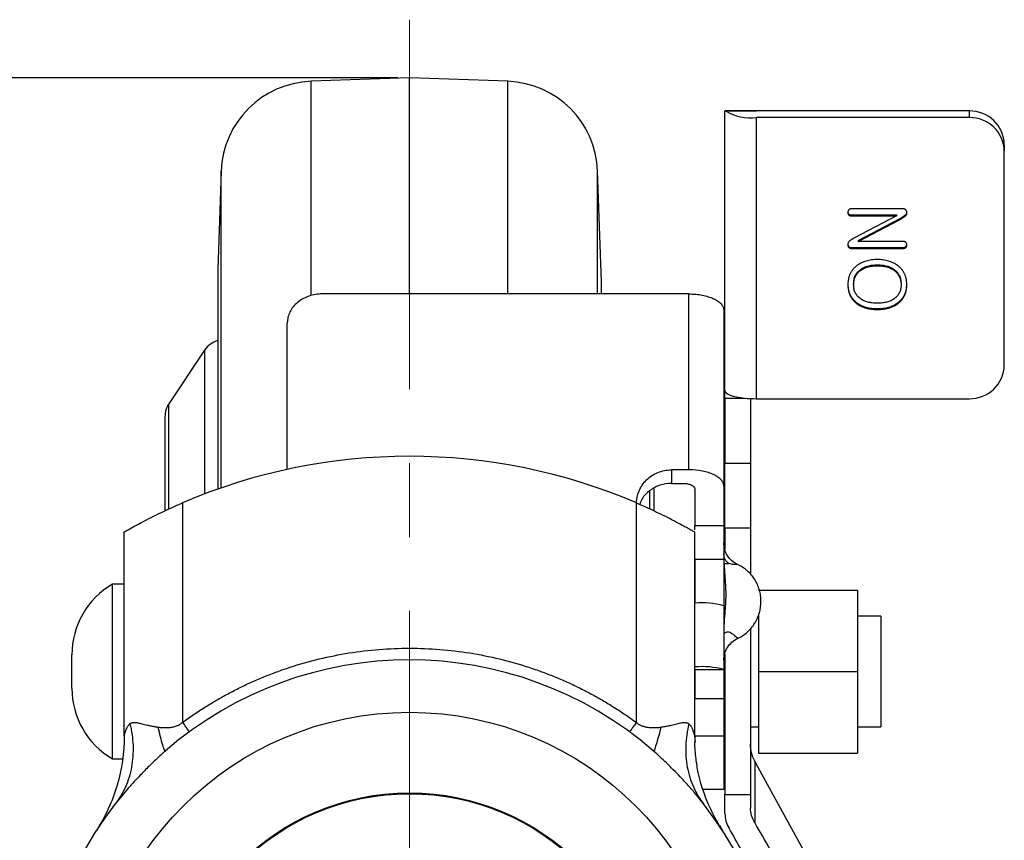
# Model space of a CAD drawing. Header units: millimetres. Extents: x 5086 to 5611, y -788 to -419.
# Tile 3 of 7: x 5142 to 5226, y -625 to -555. Entities that reach past the tile are written whole.
import ezdxf

# ---------------------------------------------------------------- set-up
doc = ezdxf.new("R2010")
doc.units = ezdxf.units.MM
doc.header["$LTSCALE"] = 0.5
doc.header["$PDMODE"] = 3
doc.linetypes.add('CENTERX2', pattern=[101.6, 63.5, -12.7, 12.7, -12.7])
for name, color, linetype, lineweight in [('외형선', 3, 'Continuous', 30), ('중심선', 1, 'CENTERX2', 15), ('치수선', 1, 'Continuous', 15)]:
    doc.layers.add(name, color=color, linetype=linetype, lineweight=lineweight)
doc.styles.get("Standard").update_dxf_attribs({"font": 'isocp.shx', "bigfont": 'whgtxt.shx'})
doc.dimstyles.new('김형준', dxfattribs={"dimtxt": 6, "dimasz": 3, "dimexe": 2, "dimexo": 1, "dimgap": 1, "dimtad": 1, "dimdsep": 46, "dimtxsty": 'Standard', "dimcen": 0, "dimclrd": 1, "dimclre": 1, "dimclrt": 2, "dimadec": 0, "dimazin": 0, "dimtfac": 1, "dimtmove": 0, "dimatfit": 3, "dimfxl": 0, "dimarcsym": 0})

# ---------------------------------------------------------------- blocks, each defined once
blk = doc.blocks.new('*D142')
at = {"layer": 'Defpoints', "color": 0}
for p in [(5132.561, -559.664), (5175.275, -559.664), (5175.275, -673.664)]:
    blk.add_point(p, dxfattribs=at)
at = {"layer": '치수선', "color": 1, "lineweight": -2}
for p, q in [((5174.275, -559.664), (5130.561, -559.664)), ((5132.561, -670.664), (5132.561, -562.664)), ((5174.275, -673.664), (5130.561, -673.664))]:
    blk.add_line(p, q, dxfattribs=at)
at = {"layer": '치수선', "color": 1}
for points in [[(5132.061, -562.664), (5133.061, -562.664), (5132.561, -559.664)], [(5132.061, -670.664), (5133.061, -670.664), (5132.561, -673.664)]]:
    blk.add_solid(points, dxfattribs=at)
at = {"layer": '치수선', "color": 2, "insert": (5128.261, -616.664), "char_height": 6, "attachment_point": 5, "rotation": 90}
blk.add_mtext('(114)', dxfattribs=at)

msp = doc.modelspace()

# ---------------------------------------------------------------- linework, layer by layer
at = {"layer": '외형선'}
for p, q in [((5175.275, -559.664), (5166.823, -559.959)), ((5166.823, -578.348), (5166.823, -559.959)), ((5183.728, -559.959), (5175.275, -559.664)), ((5175.275, -578.225), (5175.275, -559.664)), ((5183.728, -578.225), (5183.728, -559.959)), ((5202.385, -586.525), (5202.385, -562.502)), ((5204.593, -562.502), (5202.391, -562.502)), ((5202.432, -562.506), (5205.085, -562.506)), ((5223.385, -562.506), (5205.085, -562.506)), ((5223.385, -563.075), (5223.385, -562.506)), ((5205.085, -587.224), (5205.085, -563.075)), ((5223.385, -563.075), (5205.085, -563.075)), ((5226.385, -565.404), (5226.385, -565.973)), ((5226.385, -584.326), (5226.385, -565.973)), ((5159.107, -567.675), (5158.811, -576.129)), ((5159.107, -594.889), (5159.107, -567.675)), ((5191.775, -577.164), (5191.444, -567.675)), ((5191.444, -578.225), (5191.444, -567.675)), ((5217.684, -570.915), (5213.182, -570.915)), ((5212.998, -571.35), (5212.998, -571.427)), ((5213.181, -571.433), (5213.181, -571.511)), ((5213.181, -571.433), (5217.132, -571.433)), ((5213.181, -571.511), (5217.132, -571.511)), ((5217.132, -571.511), (5213.448, -573.426)), ((5213.829, -573.64), (5217.367, -571.786)), ((5217.132, -571.433), (5217.132, -571.511)), ((5217.367, -571.786), (5217.9, -571.425)), ((5217.367, -571.864), (5217.9, -571.503)), ((5217.367, -571.786), (5217.367, -571.864)), ((5217.9, -571.425), (5217.9, -571.503)), ((5213.829, -573.717), (5217.367, -571.864)), ((5213.448, -573.426), (5213.108, -573.661)), ((5212.948, -573.991), (5212.948, -574.068)), ((5213.265, -574.236), (5217.716, -574.236)), ((5213.265, -574.236), (5213.265, -574.313)), ((5213.265, -574.313), (5217.716, -574.313)), ((5213.829, -573.64), (5213.829, -573.717)), ((5217.736, -573.717), (5213.829, -573.717)), ((5217.716, -574.236), (5217.716, -574.313)), ((5217.929, -574.159), (5217.929, -574.237)), ((5215.478, -575.726), (5215.478, -575.804)), ((5158.811, -576.129), (5158.811, -594.993)), ((5158.811, -576.164), (5158.811, -594.993)), ((5214.046, -576.116), (5214.046, -576.193)), ((5216.911, -576.116), (5216.911, -576.193)), ((5191.775, -578.225), (5191.775, -577.164)), ((5213.441, -577.369), (5213.441, -577.447)), ((5217.515, -577.369), (5217.515, -577.447)), ((5199.285, -578.225), (5167.785, -578.225)), ((5199.285, -593.338), (5199.285, -578.225)), ((5213.729, -578.991), (5213.729, -579.069)), ((5217.222, -578.991), (5217.222, -579.069)), ((5202.285, -579.617), (5202.285, -594.73)), ((5215.478, -579.483), (5215.478, -579.56)), ((5164.785, -593.298), (5164.785, -580.716)), ((5157.681, -583.054), (5154.611, -587.66)), ((5157.681, -583.054), (5157.681, -595.407)), ((5202.385, -587.172), (5202.385, -586.525)), ((5154.611, -596.656), (5154.611, -587.66)), ((5202.385, -587.172), (5204.065, -587.172)), ((5202.385, -587.172), (5202.385, -592.77)), ((5204.585, -587.212), (5204.585, -592.77)), ((5205.085, -587.224), (5223.385, -587.224)), ((5154.275, -588.769), (5154.275, -596.809)), ((5202.385, -592.77), (5204.585, -592.77)), ((5202.385, -598.35), (5202.385, -592.77)), ((5204.585, -592.77), (5204.585, -598.35)), ((5199.285, -593.338), (5197.785, -593.338)), ((5197.785, -593.338), (5197.785, -594.498)), ((5197.785, -594.498), (5198.785, -594.498)), ((5195.939, -596.651), (5195.939, -595.112)), ((5196.275, -594.888), (5196.275, -596.809)), ((5199.785, -594.962), (5199.785, -598.111)), ((5202.285, -594.73), (5202.285, -598.111)), ((5155.775, -596.177), (5155.775, -615.041)), ((5194.775, -615.041), (5194.775, -596.177)), ((5150.775, -616.193), (5150.775, -598.664)), ((5199.775, -598.664), (5199.775, -616.193)), ((5199.785, -598.111), (5202.285, -598.111)), ((5199.785, -598.489), (5199.785, -598.111)), ((5202.285, -598.111), (5202.285, -601.04)), ((5204.585, -598.35), (5202.385, -598.35)), ((5202.385, -598.35), (5202.385, -600.157)), ((5204.585, -598.35), (5204.585, -602.361)), ((5199.785, -601.04), (5199.785, -598.93)), ((5202.285, -601.04), (5199.785, -601.04)), ((5199.785, -601.04), (5199.785, -604.793)), ((5202.285, -601.04), (5202.285, -605.011)), ((5150.775, -603.164), (5149.775, -603.164)), ((5149.775, -610.664), (5149.775, -603.164)), ((5205.275, -603.664), (5213.775, -603.664)), ((5213.775, -603.664), (5213.775, -610.664)), ((5199.785, -610.272), (5199.785, -604.793)), ((5202.285, -605.011), (5202.285, -610.49)), ((5205.275, -605.673), (5205.275, -610.664)), ((5205.275, -605.914), (5205.201, -605.914)), ((5215.775, -605.914), (5213.775, -605.914)), ((5215.775, -605.914), (5215.775, -615.414)), ((5204.585, -606.951), (5204.585, -621.233)), ((5146.275, -610.664), (5146.275, -609.226)), ((5202.385, -609.159), (5202.385, -621.233)), ((5146.275, -612.101), (5146.275, -610.664)), ((5149.775, -618.164), (5149.775, -610.664)), ((5199.782, -610.529), (5199.785, -610.533)), ((5199.785, -610.49), (5202.285, -610.49)), ((5199.785, -610.49), (5199.785, -612.98)), ((5202.285, -610.49), (5202.285, -612.98)), ((5205.275, -610.664), (5213.775, -610.664)), ((5205.275, -610.664), (5205.275, -617.664)), ((5213.775, -610.664), (5213.775, -617.664)), ((5199.785, -612.98), (5202.285, -612.98)), ((5199.785, -616.23), (5199.785, -612.98)), ((5202.285, -612.98), (5202.285, -616.23)), ((5199.775, -615.414), (5199.785, -615.414)), ((5202.285, -615.414), (5202.385, -615.414)), ((5204.585, -615.414), (5205.275, -615.414)), ((5213.775, -615.414), (5215.775, -615.414)), ((5199.775, -616.193), (5199.813, -616.727)), ((5202.285, -616.23), (5199.785, -616.23)), ((5199.785, -616.23), (5199.785, -616.731)), ((5202.285, -616.23), (5202.285, -620.762)), ((5149.775, -618.164), (5150.649, -618.164)), ((5204.938, -618.372), (5204.938, -623.635)), ((5205.275, -617.664), (5213.775, -617.664)), ((5212.232, -631.584), (5205.055, -618.586)), ((5200.48, -620.762), (5202.285, -620.762)), ((5200.484, -620.774), (5202.285, -620.774)), ((5202.285, -620.762), (5202.285, -620.774)), ((5150.471, -621.468), (5150.002, -622.035)), ((5200.546, -622.032), (5200.109, -621.493)), ((5202.385, -621.233), (5204.585, -621.233)), ((5202.385, -622.873), (5202.385, -621.233)), ((5204.585, -621.233), (5204.585, -622.398)), ((5201.914, -623.857), (5202.169, -624.322))]:
    msp.add_line(p, q, dxfattribs=at)
at = {"layer": '외형선', "flags": 128}
msp.add_lwpolyline([(5202.385, -586.525), (5202.415, -586.628), (5202.503, -586.729), (5202.647, -586.825), (5202.844, -586.915), (5203.091, -586.996), (5203.381, -587.067), (5203.708, -587.126), (5204.065, -587.172)], dxfattribs=at)
at = {"layer": '외형선'}
for radius in [27.5, 20.572, 20.5]:
    msp.add_circle((5175.275, -641.664), radius, dxfattribs=at)
for centre, radius, start, end in [((5167.102, -567.954), 8, 92, 178), ((5183.449, -567.954), 8, 2, 88), ((5204.609, -558.826), 4.276, 239.38543, 276.39043), ((5223.435, -565.456), 2.95, 1.01024, 90.97569), ((5223.435, -566.025), 2.95, 1.01017, 90.97577), ((5159.811, -576.164), 1, 178, 180), ((5159.346, -584.164), 2, 105.51072, 146.30993), ((5223.435, -584.274), 2.95, 269.02427, 358.98983), ((5156.275, -588.769), 2, 146.30993, 180), ((5205.071, -577.431), 9.793, 264.10572, 270.08265), ((5175.275, -641.664), 49.49, 66.79514, 113.20486), ((5153.275, -609.226), 7, 120, 180), ((5200.405, -612.127), 7.361, 75.20405, 94.83381), ((5175.275, -641.664), 32, 49.0554, 130.94499), ((5200.405, -617.606), 7.361, 75.20404, 94.83382), ((5153.275, -612.101), 7, 180, 240), ((5175.275, -641.664), 32, 142.16467, 37.84177)]:
    msp.add_arc(centre, radius, start, end, dxfattribs=at)
for centre, major_axis, start_param, end_param in [((5205.055, -617.809), (-1.567, 2.995), 1.702606, 1.775785), ((5203.801, -628.595), (-5.222, 9.984), 4.917378, 5.11801), ((5206.294, -628.595), (-5.222, 9.984), 4.917378, 5.17449)]:
    msp.add_ellipse(centre, major_axis=major_axis, ratio=0.108739, start_param=start_param, end_param=end_param, dxfattribs=at)
msp.add_open_spline([(5202.385, -562.502), (5202.385, -562.501), (5202.401, -562.503), (5202.432, -562.506)], degree=3, dxfattribs=at)
for points, knots in [([(5205.085, -562.506), (5205.03, -562.506), (5204.92, -562.506), (5204.773, -562.504), (5204.661, -562.503), (5204.602, -562.502), (5204.595, -562.502), (5204.593, -562.502)], [0, 0, 0, 0, 0.224656, 0.449219, 0.676508, 0.910199, 1, 1, 1, 1]), ([(5213.182, -570.915), (5213.166, -570.916), (5213.133, -570.92), (5213.086, -570.944), (5213.041, -570.983), (5213.017, -571.016), (5213.004, -571.034)], [0, 0, 0, 0, 0.212059, 0.441275, 0.698435, 1, 1, 1, 1]), ([(5218.008, -571.181), (5218.002, -571.16), (5217.99, -571.12), (5217.963, -571.065), (5217.932, -571.019), (5217.893, -570.981), (5217.85, -570.95), (5217.799, -570.93), (5217.743, -570.916), (5217.704, -570.915), (5217.684, -570.915)], [0, 0, 0, 0, 0.145759, 0.278569, 0.401206, 0.517179, 0.631807, 0.747109, 0.868954, 1, 1, 1, 1]), ([(5213.004, -571.034), (5212.995, -571.047), (5212.976, -571.075), (5212.96, -571.126), (5212.949, -571.184), (5212.948, -571.225), (5212.947, -571.246)], [0, 0, 0, 0, 0.21368, 0.447702, 0.706855, 1, 1, 1, 1]), ([(5212.947, -571.169), (5212.947, -571.185), (5212.948, -571.218), (5212.958, -571.265), (5212.975, -571.309), (5212.99, -571.336), (5212.998, -571.35)], [0, 0, 0, 0, 0.260545, 0.515623, 0.75632, 1, 1, 1, 1]), ([(5212.947, -571.246), (5212.947, -571.263), (5212.948, -571.296), (5212.958, -571.343), (5212.975, -571.387), (5212.99, -571.414), (5212.998, -571.427)], [0, 0, 0, 0, 0.260545, 0.515623, 0.75632, 1, 1, 1, 1]), ([(5212.998, -571.35), (5213.01, -571.362), (5213.035, -571.387), (5213.078, -571.415), (5213.129, -571.43), (5213.164, -571.432), (5213.181, -571.433)], [0, 0, 0, 0, 0.2570434, 0.4995076, 0.7454394, 1, 1, 1, 1]), ([(5212.998, -571.427), (5213.01, -571.44), (5213.035, -571.464), (5213.078, -571.493), (5213.129, -571.507), (5213.164, -571.51), (5213.181, -571.511)], [0, 0, 0, 0, 0.2570434, 0.4995076, 0.7454394, 1, 1, 1, 1]), ([(5217.9, -571.503), (5217.921, -571.485), (5217.964, -571.449), (5218.002, -571.371), (5218.018, -571.28), (5218.011, -571.216), (5218.008, -571.181)], [0, 0, 0, 0, 0.2277751, 0.4561516, 0.7088892, 1, 1, 1, 1]), ([(5217.9, -571.425), (5217.921, -571.407), (5217.964, -571.372), (5217.994, -571.31), (5218.004, -571.272), (5218.007, -571.26)], [0, 0, 0, 0, 0.2277751, 0.4561516, 0.5600007, 0.5600007, 0.5600007, 0.5600007]), ([(5212.948, -573.991), (5212.952, -574.01), (5212.959, -574.047), (5212.981, -574.098), (5213.01, -574.14), (5213.046, -574.176), (5213.091, -574.203), (5213.143, -574.223), (5213.202, -574.234), (5213.243, -574.235), (5213.265, -574.236)], [0, 0, 0, 0, 0.136045, 0.258871, 0.37463, 0.486628, 0.601214, 0.723235, 0.854202, 1, 1, 1, 1]), ([(5212.948, -574.068), (5212.952, -574.088), (5212.959, -574.125), (5212.981, -574.175), (5213.01, -574.218), (5213.046, -574.254), (5213.091, -574.281), (5213.143, -574.3), (5213.202, -574.312), (5213.243, -574.313), (5213.265, -574.313)], [0, 0, 0, 0, 0.136045, 0.258871, 0.37463, 0.486628, 0.601214, 0.723235, 0.854202, 1, 1, 1, 1]), ([(5213.108, -573.661), (5213.075, -573.69), (5213.008, -573.746), (5212.95, -573.869), (5212.951, -573.956), (5212.952, -574.001)], [0, 0, 0, 0, 0.328852, 0.657797, 1, 1, 1, 1]), ([(5217.716, -574.236), (5217.737, -574.235), (5217.777, -574.233), (5217.834, -574.219), (5217.886, -574.195), (5217.914, -574.171), (5217.929, -574.159)], [0, 0, 0, 0, 0.266832, 0.511824, 0.757204, 1, 1, 1, 1]), ([(5217.716, -574.313), (5217.737, -574.313), (5217.777, -574.311), (5217.834, -574.296), (5217.886, -574.273), (5217.914, -574.249), (5217.929, -574.237)], [0, 0, 0, 0, 0.266832, 0.511824, 0.757204, 1, 1, 1, 1]), ([(5217.939, -573.808), (5217.925, -573.794), (5217.896, -573.767), (5217.846, -573.738), (5217.792, -573.72), (5217.755, -573.718), (5217.736, -573.717)], [0, 0, 0, 0, 0.2637979, 0.5135786, 0.7518021, 1, 1, 1, 1]), ([(5217.929, -574.159), (5217.94, -574.146), (5217.962, -574.121), (5217.986, -574.076), (5218.002, -574.026), (5218.006, -573.992), (5218.009, -573.974)], [0, 0, 0, 0, 0.246883, 0.489357, 0.737163, 1, 1, 1, 1]), ([(5217.929, -574.237), (5217.94, -574.224), (5217.962, -574.198), (5217.986, -574.153), (5218.002, -574.104), (5218.006, -574.069), (5218.009, -574.052)], [0, 0, 0, 0, 0.246883, 0.489357, 0.737163, 1, 1, 1, 1]), ([(5218.009, -574.052), (5218.008, -574.029), (5218.006, -573.986), (5217.993, -573.922), (5217.971, -573.862), (5217.95, -573.826), (5217.939, -573.808)], [0, 0, 0, 0, 0.262374, 0.510483, 0.757712, 1, 1, 1, 1]), ([(5213.729, -575.787), (5213.697, -575.811), (5213.634, -575.859), (5213.546, -575.938), (5213.462, -576.019), (5213.386, -576.105), (5213.316, -576.195), (5213.251, -576.289), (5213.194, -576.387), (5213.141, -576.489), (5213.095, -576.595), (5213.056, -576.705), (5213.022, -576.818), (5212.995, -576.936), (5212.974, -577.058), (5212.958, -577.184), (5212.948, -577.314), (5212.947, -577.402), (5212.947, -577.447)], [0, 0, 0, 0, 0.061897, 0.123155, 0.183308, 0.242936, 0.302632, 0.361548, 0.421014, 0.480829, 0.541651, 0.602613, 0.665023, 0.728972, 0.793804, 0.860652, 0.929668, 1, 1, 1, 1]), ([(5215.478, -575.267), (5215.393, -575.269), (5215.226, -575.272), (5214.981, -575.297), (5214.746, -575.336), (5214.522, -575.395), (5214.307, -575.467), (5214.103, -575.557), (5213.909, -575.662), (5213.789, -575.745), (5213.729, -575.787)], [0, 0, 0, 0, 0.1367752, 0.2689804, 0.3962476, 0.5205899, 0.6424273, 0.7619857, 0.8809292, 1, 1, 1, 1]), ([(5214.046, -576.116), (5214.093, -576.084), (5214.187, -576.022), (5214.34, -575.942), (5214.503, -575.875), (5214.678, -575.822), (5214.863, -575.779), (5215.058, -575.748), (5215.265, -575.73), (5215.406, -575.728), (5215.478, -575.726)], [0, 0, 0, 0, 0.112666, 0.226518, 0.343665, 0.464265, 0.58955, 0.720076, 0.857083, 1, 1, 1, 1]), ([(5214.046, -576.193), (5214.093, -576.162), (5214.187, -576.099), (5214.34, -576.02), (5214.503, -575.953), (5214.678, -575.899), (5214.863, -575.856), (5215.058, -575.825), (5215.265, -575.808), (5215.406, -575.805), (5215.478, -575.804)], [0, 0, 0, 0, 0.112666, 0.226518, 0.343665, 0.464265, 0.58955, 0.720076, 0.857083, 1, 1, 1, 1]), ([(5217.222, -575.786), (5217.162, -575.745), (5217.043, -575.661), (5216.85, -575.556), (5216.647, -575.468), (5216.434, -575.393), (5216.21, -575.337), (5215.975, -575.297), (5215.73, -575.272), (5215.563, -575.269), (5215.478, -575.267)], [0, 0, 0, 0, 0.11894, 0.2372759, 0.3569161, 0.4782513, 0.6027691, 0.7303521, 0.8628854, 1, 1, 1, 1]), ([(5215.478, -575.726), (5215.55, -575.728), (5215.69, -575.73), (5215.896, -575.748), (5216.091, -575.779), (5216.276, -575.822), (5216.451, -575.875), (5216.615, -575.943), (5216.769, -576.021), (5216.864, -576.084), (5216.911, -576.116)], [0, 0, 0, 0, 0.142142, 0.278382, 0.408781, 0.533945, 0.654429, 0.772048, 0.886913, 1, 1, 1, 1]), ([(5215.478, -575.804), (5215.55, -575.805), (5215.69, -575.808), (5215.896, -575.826), (5216.091, -575.856), (5216.276, -575.899), (5216.451, -575.953), (5216.615, -576.02), (5216.769, -576.099), (5216.864, -576.162), (5216.911, -576.193)], [0, 0, 0, 0, 0.142142, 0.278382, 0.408781, 0.533945, 0.654429, 0.772048, 0.886913, 1, 1, 1, 1]), ([(5218.009, -577.447), (5218.008, -577.402), (5218.007, -577.314), (5217.997, -577.184), (5217.982, -577.058), (5217.961, -576.935), (5217.933, -576.817), (5217.899, -576.703), (5217.86, -576.593), (5217.813, -576.488), (5217.761, -576.385), (5217.702, -576.287), (5217.637, -576.194), (5217.567, -576.104), (5217.489, -576.018), (5217.407, -575.936), (5217.317, -575.858), (5217.254, -575.81), (5217.222, -575.786)], [0, 0, 0, 0, 0.070689, 0.139085, 0.206293, 0.271003, 0.334937, 0.397229, 0.458539, 0.518794, 0.578935, 0.638533, 0.69761, 0.7568, 0.816637, 0.877026, 0.937838, 1, 1, 1, 1]), ([(5213.441, -577.369), (5213.443, -577.302), (5213.446, -577.173), (5213.475, -576.985), (5213.521, -576.809), (5213.589, -576.645), (5213.674, -576.493), (5213.779, -576.353), (5213.903, -576.226), (5213.998, -576.153), (5214.046, -576.116)], [0, 0, 0, 0, 0.1387633, 0.2696621, 0.3955016, 0.516743, 0.6361556, 0.7553519, 0.8758505, 1, 1, 1, 1]), ([(5213.441, -577.447), (5213.443, -577.38), (5213.446, -577.251), (5213.475, -577.063), (5213.521, -576.887), (5213.589, -576.723), (5213.674, -576.571), (5213.779, -576.431), (5213.903, -576.304), (5213.998, -576.231), (5214.046, -576.193)], [0, 0, 0, 0, 0.1387633, 0.2696621, 0.3955016, 0.516743, 0.6361556, 0.7553519, 0.8758505, 1, 1, 1, 1]), ([(5216.911, -576.116), (5216.959, -576.153), (5217.054, -576.226), (5217.178, -576.353), (5217.282, -576.493), (5217.367, -576.645), (5217.434, -576.809), (5217.481, -576.985), (5217.51, -577.173), (5217.513, -577.302), (5217.515, -577.369)], [0, 0, 0, 0, 0.124252, 0.244405, 0.36332, 0.482831, 0.604172, 0.730116, 0.861122, 1, 1, 1, 1]), ([(5216.911, -576.193), (5216.959, -576.231), (5217.054, -576.304), (5217.178, -576.431), (5217.282, -576.571), (5217.367, -576.723), (5217.434, -576.887), (5217.481, -577.063), (5217.51, -577.251), (5217.513, -577.38), (5217.515, -577.447)], [0, 0, 0, 0, 0.124252, 0.244405, 0.36332, 0.482831, 0.604172, 0.730116, 0.861122, 1, 1, 1, 1]), ([(5212.947, -577.369), (5212.947, -577.412), (5212.948, -577.497), (5212.959, -577.623), (5212.974, -577.744), (5212.995, -577.862), (5213.022, -577.977), (5213.056, -578.088), (5213.095, -578.195), (5213.142, -578.298), (5213.194, -578.398), (5213.252, -578.494), (5213.315, -578.587), (5213.386, -578.675), (5213.462, -578.76), (5213.546, -578.841), (5213.634, -578.919), (5213.697, -578.967), (5213.729, -578.991)], [0, 0, 0, 0, 0.069655, 0.136975, 0.203093, 0.267173, 0.330372, 0.392516, 0.453211, 0.513799, 0.573845, 0.633564, 0.693175, 0.753198, 0.813572, 0.874859, 0.936936, 1, 1, 1, 1]), ([(5212.947, -577.447), (5212.947, -577.49), (5212.948, -577.575), (5212.959, -577.7), (5212.974, -577.822), (5212.995, -577.94), (5213.022, -578.055), (5213.056, -578.165), (5213.095, -578.272), (5213.142, -578.376), (5213.194, -578.475), (5213.252, -578.572), (5213.315, -578.664), (5213.386, -578.753), (5213.462, -578.838), (5213.546, -578.919), (5213.634, -578.996), (5213.697, -579.044), (5213.729, -579.069)], [0, 0, 0, 0, 0.069655, 0.136975, 0.203093, 0.267173, 0.330372, 0.392516, 0.453211, 0.513799, 0.573845, 0.633564, 0.693175, 0.753198, 0.813572, 0.874859, 0.936936, 1, 1, 1, 1]), ([(5214.046, -578.654), (5213.998, -578.618), (5213.903, -578.547), (5213.78, -578.421), (5213.674, -578.286), (5213.589, -578.139), (5213.522, -577.982), (5213.475, -577.813), (5213.446, -577.633), (5213.443, -577.51), (5213.441, -577.447)], [0, 0, 0, 0, 0.126586, 0.249723, 0.369798, 0.489279, 0.610433, 0.734878, 0.863751, 1, 1, 1, 1]), ([(5217.515, -577.447), (5217.513, -577.51), (5217.509, -577.634), (5217.481, -577.814), (5217.434, -577.983), (5217.367, -578.14), (5217.282, -578.287), (5217.177, -578.422), (5217.054, -578.547), (5216.959, -578.618), (5216.911, -578.654)], [0, 0, 0, 0, 0.136342, 0.265963, 0.390493, 0.51173, 0.631293, 0.751051, 0.873327, 1, 1, 1, 1]), ([(5217.222, -578.991), (5217.254, -578.967), (5217.317, -578.919), (5217.406, -578.841), (5217.489, -578.76), (5217.567, -578.676), (5217.637, -578.587), (5217.702, -578.495), (5217.761, -578.399), (5217.813, -578.299), (5217.859, -578.196), (5217.899, -578.089), (5217.933, -577.978), (5217.961, -577.863), (5217.982, -577.745), (5217.997, -577.623), (5218.007, -577.497), (5218.008, -577.412), (5218.009, -577.369)], [0, 0, 0, 0, 0.06336, 0.125345, 0.186542, 0.24678, 0.306714, 0.366515, 0.426399, 0.486356, 0.546854, 0.607459, 0.66951, 0.732728, 0.797206, 0.86273, 0.930449, 1, 1, 1, 1]), ([(5217.222, -579.069), (5217.254, -579.044), (5217.317, -578.997), (5217.406, -578.919), (5217.489, -578.838), (5217.567, -578.754), (5217.637, -578.665), (5217.702, -578.572), (5217.761, -578.477), (5217.813, -578.376), (5217.859, -578.273), (5217.899, -578.166), (5217.933, -578.055), (5217.961, -577.941), (5217.982, -577.822), (5217.997, -577.701), (5218.007, -577.575), (5218.008, -577.49), (5218.009, -577.447)], [0, 0, 0, 0, 0.06336, 0.125345, 0.186542, 0.24678, 0.306714, 0.366515, 0.426399, 0.486356, 0.546854, 0.607459, 0.66951, 0.732728, 0.797206, 0.86273, 0.930449, 1, 1, 1, 1]), ([(5167.785, -578.225), (5167.586, -578.225), (5167.391, -578.241), (5167.006, -578.304), (5166.815, -578.352), (5166.452, -578.475), (5166.279, -578.551), (5165.953, -578.731), (5165.799, -578.835), (5165.523, -579.063), (5165.4, -579.188), (5165.181, -579.459), (5165.088, -579.604), (5164.939, -579.904), (5164.882, -580.061), (5164.805, -580.385), (5164.785, -580.549), (5164.785, -580.716)], [0, 0, 0, 0, 0.125, 0.125, 0.25, 0.25, 0.375, 0.375, 0.5, 0.5, 0.625, 0.625, 0.75, 0.75, 0.875, 0.875, 1, 1, 1, 1]), ([(5199.285, -578.225), (5199.485, -578.225), (5199.681, -578.234), (5200.066, -578.27), (5200.258, -578.297), (5200.622, -578.368), (5200.794, -578.411), (5201.121, -578.512), (5201.275, -578.571), (5201.551, -578.7), (5201.674, -578.77), (5201.893, -578.922), (5201.984, -579.003), (5202.133, -579.169), (5202.19, -579.257), (5202.266, -579.435), (5202.285, -579.525), (5202.285, -579.617)], [0, 0, 0, 0, 0.125, 0.125, 0.25, 0.25, 0.375, 0.375, 0.5, 0.5, 0.625, 0.625, 0.75, 0.75, 0.875, 0.875, 1, 1, 1, 1]), ([(5213.729, -578.991), (5213.788, -579.031), (5213.906, -579.11), (5214.097, -579.209), (5214.298, -579.294), (5214.512, -579.363), (5214.737, -579.417), (5214.974, -579.455), (5215.222, -579.479), (5215.391, -579.482), (5215.478, -579.483)], [0, 0, 0, 0, 0.11594, 0.232188, 0.350855, 0.471688, 0.596684, 0.726, 0.859902, 1, 1, 1, 1]), ([(5213.729, -579.069), (5213.788, -579.108), (5213.906, -579.188), (5214.097, -579.287), (5214.298, -579.372), (5214.512, -579.441), (5214.737, -579.495), (5214.974, -579.532), (5215.222, -579.557), (5215.391, -579.559), (5215.478, -579.56)], [0, 0, 0, 0, 0.11594, 0.232188, 0.350855, 0.471688, 0.596684, 0.726, 0.859902, 1, 1, 1, 1]), ([(5215.478, -579.024), (5215.404, -579.023), (5215.259, -579.021), (5215.049, -579.003), (5214.852, -578.974), (5214.666, -578.935), (5214.493, -578.882), (5214.331, -578.82), (5214.182, -578.744), (5214.091, -578.684), (5214.046, -578.654)], [0, 0, 0, 0, 0.147307, 0.28741, 0.419519, 0.545492, 0.665573, 0.781019, 0.891857, 1, 1, 1, 1]), ([(5216.911, -578.654), (5216.866, -578.684), (5216.775, -578.744), (5216.624, -578.819), (5216.462, -578.883), (5216.288, -578.934), (5216.102, -578.975), (5215.905, -579.003), (5215.695, -579.021), (5215.551, -579.023), (5215.478, -579.024)], [0, 0, 0, 0, 0.108568, 0.220427, 0.335756, 0.456327, 0.581548, 0.714157, 0.853481, 1, 1, 1, 1]), ([(5215.478, -579.483), (5215.564, -579.482), (5215.734, -579.479), (5215.982, -579.455), (5216.218, -579.418), (5216.443, -579.363), (5216.656, -579.295), (5216.856, -579.209), (5217.047, -579.11), (5217.164, -579.031), (5217.222, -578.991)], [0, 0, 0, 0, 0.140424, 0.274638, 0.404255, 0.529036, 0.65015, 0.768137, 0.884656, 1, 1, 1, 1]), ([(5215.478, -579.56), (5215.564, -579.559), (5215.734, -579.557), (5215.982, -579.532), (5216.218, -579.495), (5216.443, -579.441), (5216.656, -579.372), (5216.856, -579.286), (5217.047, -579.188), (5217.164, -579.108), (5217.222, -579.069)], [0, 0, 0, 0, 0.140424, 0.274638, 0.404255, 0.529036, 0.65015, 0.768137, 0.884656, 1, 1, 1, 1]), ([(5194.785, -596.26), (5194.785, -596.067), (5194.804, -595.877), (5194.879, -595.505), (5194.935, -595.32), (5195.083, -594.967), (5195.174, -594.799), (5195.389, -594.482), (5195.515, -594.332), (5195.79, -594.062), (5195.941, -593.941), (5196.268, -593.727), (5196.444, -593.636), (5196.988, -593.416), (5197.385, -593.338), (5197.785, -593.338)], [0, 0, 0, 0, 0.125, 0.125, 0.25, 0.25, 0.375, 0.375, 0.5, 0.5, 0.625, 0.625, 0.75, 0.75, 1, 1, 1, 1]), ([(5202.285, -594.73), (5202.285, -594.639), (5202.266, -594.549), (5202.191, -594.372), (5202.134, -594.284), (5201.985, -594.116), (5201.894, -594.037), (5201.678, -593.886), (5201.552, -593.814), (5201.276, -593.685), (5201.126, -593.627), (5200.799, -593.525), (5200.623, -593.481), (5200.08, -593.376), (5199.684, -593.338), (5199.285, -593.338)], [0, 0, 0, 0, 0.125, 0.125, 0.25, 0.25, 0.375, 0.375, 0.5, 0.5, 0.625, 0.625, 0.75, 0.75, 1, 1, 1, 1]), ([(5197.785, -594.498), (5197.451, -594.529), (5196.782, -594.591), (5195.904, -595.084), (5195.294, -595.676), (5195.119, -596.141), (5195.058, -596.302)], [0, 0, 0, 0, 0.2827323, 0.5654218, 0.8493811, 1, 1, 1, 1]), ([(5198.785, -594.498), (5198.918, -594.498), (5199.049, -594.51), (5199.292, -594.557), (5199.403, -594.592), (5199.586, -594.678), (5199.66, -594.729), (5199.759, -594.841), (5199.785, -594.901), (5199.785, -594.962)], [0, 0, 0, 0, 0.25, 0.25, 0.5, 0.5, 0.75, 0.75, 1, 1, 1, 1]), ([(5150.775, -598.664), (5150.775, -598.664), (5150.811, -598.643), (5150.952, -598.563), (5151.058, -598.503), (5151.328, -598.353), (5151.492, -598.262), (5151.875, -598.055), (5152.088, -597.941), (5152.555, -597.697), (5152.811, -597.565), (5153.347, -597.296), (5153.627, -597.158), (5154.215, -596.877), (5154.522, -596.734), (5155.14, -596.454), (5155.455, -596.315), (5155.775, -596.177)], [0, 0, 0, 0, 0.125, 0.125, 0.25, 0.25, 0.375, 0.375, 0.5, 0.5, 0.625, 0.625, 0.75, 0.75, 0.875, 0.875, 1, 1, 1, 1]), ([(5194.775, -596.177), (5195.096, -596.315), (5195.411, -596.454), (5196.028, -596.734), (5196.332, -596.876), (5196.924, -597.159), (5197.205, -597.297), (5197.739, -597.565), (5197.993, -597.695), (5198.464, -597.942), (5198.676, -598.055), (5198.959, -598.209), (5199.047, -598.257), (5199.212, -598.347), (5199.288, -598.39), (5199.492, -598.503), (5199.596, -598.562), (5199.738, -598.642), (5199.775, -598.664), (5199.775, -598.664)], [0, 0, 0, 0, 0.125, 0.125, 0.25, 0.25, 0.375, 0.375, 0.5, 0.5, 0.625, 0.625, 0.6875, 0.6875, 0.75, 0.75, 0.875, 0.875, 1, 1, 1, 1]), ([(5203.47, -601.466), (5203.291, -601.384), (5203.128, -601.279), (5202.834, -601.022), (5202.709, -600.875), (5202.396, -600.383), (5202.285, -600), (5202.285, -599.61)], [0, 0, 0, 0, 0.25, 0.25, 0.5, 0.5, 1, 1, 1, 1]), ([(5203.47, -601.466), (5203.367, -601.477), (5203.256, -601.485), (5203.074, -601.474), (5203.012, -601.466), (5202.882, -601.437), (5202.815, -601.415), (5202.68, -601.347), (5202.611, -601.299), (5202.486, -601.171), (5202.43, -601.089), (5202.346, -600.913), (5202.32, -600.822), (5202.29, -600.657), (5202.285, -600.582), (5202.285, -600.515)], [0, 0, 0, 0, 0.25, 0.25, 0.375, 0.375, 0.5, 0.5, 0.625, 0.625, 0.75, 0.75, 0.875, 0.875, 1, 1, 1, 1]), ([(5202.285, -600.515), (5202.285, -600.521), (5202.285, -601.141), (5202.352, -602.31), (5202.501, -604.035), (5202.371, -605.498), (5202.32, -606.385), (5202.3, -606.738)], [0, 0, 0, 0, 0.002869, 0.296044, 0.561363, 0.825435, 1, 1, 1, 1]), ([(5202.791, -601.396), (5202.719, -601.406), (5202.554, -601.43), (5202.382, -601.402), (5202.285, -601.387)], [0, 0, 0, 0, 0.438353, 1, 1, 1, 1]), ([(5203.47, -607.831), (5203.774, -607.689), (5204.049, -607.506), (5204.421, -607.174), (5204.539, -607.053), (5204.752, -606.8), (5204.849, -606.666), (5205.025, -606.386), (5205.104, -606.237), (5205.239, -605.934), (5205.295, -605.778), (5205.432, -605.303), (5205.479, -604.968), (5205.479, -604.474), (5205.467, -604.31), (5205.422, -603.982), (5205.387, -603.818), (5205.296, -603.501), (5205.239, -603.346), (5205.105, -603.046), (5205.027, -602.898), (5204.762, -602.477), (5204.55, -602.226), (5204.052, -601.786), (5203.774, -601.604), (5203.47, -601.466)], [0, 0, 0, 0, 0.125, 0.125, 0.1875, 0.1875, 0.25, 0.25, 0.3125, 0.3125, 0.375, 0.375, 0.5, 0.5, 0.5625, 0.5625, 0.625, 0.625, 0.6875, 0.6875, 0.75, 0.75, 0.875, 0.875, 1, 1, 1, 1]), ([(5202.31, -607.432), (5202.318, -607.412), (5202.34, -607.354), (5202.56, -607.207), (5202.94, -607.317), (5203.241, -607.575), (5203.42, -607.776), (5203.47, -607.831)], [0, 0, 0, 0, 0.108457, 0.314485, 0.524027, 0.86751, 1, 1, 1, 1]), ([(5202.285, -609.701), (5202.285, -609.505), (5202.313, -609.309), (5202.421, -608.936), (5202.501, -608.755), (5202.709, -608.427), (5202.836, -608.277), (5203.129, -608.019), (5203.291, -607.913), (5203.47, -607.831)], [0, 0, 0, 0, 0.25, 0.25, 0.5, 0.5, 0.75, 0.75, 1, 1, 1, 1]), ([(5155.775, -615.041), (5155.933, -614.927), (5156.247, -614.699), (5156.726, -614.368), (5157.209, -614.045), (5157.697, -613.732), (5158.19, -613.427), (5158.687, -613.132), (5159.189, -612.845), (5159.695, -612.568), (5160.207, -612.3), (5160.722, -612.041), (5161.243, -611.791), (5161.768, -611.551), (5162.298, -611.319), (5162.832, -611.096), (5163.372, -610.883), (5163.915, -610.678), (5164.464, -610.483), (5165.658, -610.081), (5167.519, -609.551), (5170.075, -609.038), (5172.664, -608.731), (5175.275, -608.63), (5177.886, -608.731), (5180.475, -609.038), (5183.031, -609.551), (5185.079, -610.134), (5186.635, -610.673), (5187.719, -611.091), (5188.784, -611.545), (5189.83, -612.036), (5190.857, -612.564), (5191.866, -613.127), (5192.856, -613.728), (5193.829, -614.363), (5194.459, -614.815), (5194.775, -615.041)], [0, 0, 0, 0, 0.01399, 0.027945, 0.041869, 0.055768, 0.069645, 0.083505, 0.097351, 0.111189, 0.125022, 0.138855, 0.152692, 0.166538, 0.180397, 0.194273, 0.20817, 0.222093, 0.236046, 0.250033, 0.312714, 0.375008, 0.437306, 0.500005, 0.562686, 0.624979, 0.687278, 0.749976, 0.777911, 0.805727, 0.833458, 0.861139, 0.888804, 0.916488, 0.944226, 0.972052, 1, 1, 1, 1]), ([(5151.264, -615.153), (5151.413, -615.772), (5151.503, -616.404), (5151.551, -617.656), (5151.509, -618.276), (5151.29, -619.467), (5151.114, -620.039), (5150.642, -621.102), (5150.346, -621.593), (5150.002, -622.035)], [0, 0, 0, 0, 0.25, 0.25, 0.5, 0.5, 0.75, 0.75, 1, 1, 1, 1]), ([(5150.775, -616.193), (5150.775, -616.192), (5150.776, -616.19), (5150.779, -616.176), (5150.784, -616.153), (5150.792, -616.121), (5150.803, -616.081), (5150.817, -616.031), (5150.834, -615.972), (5150.856, -615.904), (5150.881, -615.828), (5150.922, -615.713), (5150.973, -615.586), (5151.027, -615.473), (5151.074, -615.383), (5151.124, -615.307), (5151.191, -615.222), (5151.24, -615.177), (5151.265, -615.155)], [0, 0, 0, 0, 0.0383091, 0.078909, 0.1220729, 0.1680283, 0.2169637, 0.2690354, 0.3243728, 0.3830842, 0.4452597, 0.5109757, 0.6452702, 0.7302161, 0.7658081, 0.8473216, 0.9252912, 1, 1, 1, 1]), ([(5151.264, -615.152), (5151.281, -615.139), (5151.315, -615.113), (5151.372, -615.084), (5151.436, -615.061), (5151.506, -615.046), (5151.583, -615.037), (5151.669, -615.036), (5151.762, -615.042), (5151.865, -615.055), (5151.977, -615.075), (5152.12, -615.107), (5152.373, -615.175), (5152.701, -615.255), (5153.073, -615.337), (5153.375, -615.394), (5153.575, -615.425), (5153.669, -615.439)], [0, 0, 0, 0, 0.034564, 0.070666, 0.108478, 0.148149, 0.189807, 0.233565, 0.279518, 0.32775, 0.378331, 0.431325, 0.514548, 0.694448, 0.807449, 0.909288, 1, 1, 1, 1]), ([(5153.669, -615.439), (5153.733, -615.447), (5153.858, -615.464), (5154.046, -615.479), (5154.229, -615.487), (5154.406, -615.487), (5154.577, -615.479), (5154.741, -615.462), (5154.898, -615.438), (5155.047, -615.406), (5155.189, -615.365), (5155.323, -615.317), (5155.449, -615.261), (5155.566, -615.196), (5155.676, -615.124), (5155.742, -615.069), (5155.775, -615.041)], [0, 0, 0, 0, 0.092979, 0.181928, 0.266965, 0.348221, 0.425851, 0.500029, 0.570957, 0.638865, 0.704013, 0.766699, 0.827256, 0.886052, 0.943489, 1, 1, 1, 1]), ([(5153.669, -615.439), (5153.727, -615.704), (5153.792, -615.983), (5153.926, -616.51), (5153.994, -616.756), (5154.117, -617.153), (5154.171, -617.301), (5154.256, -617.479), (5154.286, -617.509), (5154.305, -617.493)], [0, 0, 0, 0, 0.25, 0.25, 0.5, 0.5, 0.75, 0.75, 1, 1, 1, 1]), ([(5155.775, -615.041), (5155.845, -615.136), (5155.92, -615.239), (5156.065, -615.438), (5156.135, -615.533), (5156.251, -615.691), (5156.296, -615.752), (5156.353, -615.831), (5156.366, -615.848), (5156.366, -615.848)], [0, 0, 0, 0, 0.25, 0.25, 0.5, 0.5, 0.75, 0.75, 1, 1, 1, 1]), ([(5194.775, -615.041), (5194.706, -615.136), (5194.63, -615.239), (5194.485, -615.438), (5194.415, -615.533), (5194.3, -615.691), (5194.255, -615.752), (5194.197, -615.831), (5194.184, -615.848), (5194.184, -615.848)], [0, 0, 0, 0, 0.25, 0.25, 0.5, 0.5, 0.75, 0.75, 1, 1, 1, 1]), ([(5194.775, -615.041), (5194.806, -615.067), (5194.867, -615.118), (5194.968, -615.185), (5195.075, -615.246), (5195.19, -615.3), (5195.313, -615.347), (5195.442, -615.387), (5195.578, -615.42), (5195.721, -615.447), (5195.871, -615.466), (5196.026, -615.479), (5196.188, -615.485), (5196.355, -615.484), (5196.527, -615.476), (5196.704, -615.461), (5196.821, -615.447), (5196.881, -615.439)], [0, 0, 0, 0, 0.05221, 0.105281, 0.159569, 0.215406, 0.273095, 0.332914, 0.39511, 0.459904, 0.527492, 0.598046, 0.671717, 0.748638, 0.828926, 0.912683, 1, 1, 1, 1]), ([(5196.882, -615.439), (5196.816, -615.702), (5196.745, -615.978), (5196.603, -616.498), (5196.534, -616.742), (5196.411, -617.136), (5196.36, -617.286), (5196.283, -617.469), (5196.258, -617.504), (5196.246, -617.493)], [0, 0, 0, 0, 0.25, 0.25, 0.5, 0.5, 0.75, 0.75, 1, 1, 1, 1]), ([(5196.881, -615.439), (5196.937, -615.431), (5197.052, -615.415), (5197.226, -615.385), (5197.408, -615.351), (5197.596, -615.313), (5197.887, -615.246), (5198.176, -615.175), (5198.456, -615.1), (5198.646, -615.061), (5198.817, -615.039), (5198.964, -615.037), (5199.09, -615.055), (5199.197, -615.09), (5199.257, -615.133), (5199.286, -615.154)], [0, 0, 0, 0, 0.053241, 0.110437, 0.171599, 0.236738, 0.30586, 0.484065, 0.568521, 0.655233, 0.735486, 0.809611, 0.878027, 0.941265, 1, 1, 1, 1]), ([(5199.287, -615.158), (5199.138, -615.777), (5199.048, -616.408), (5199, -617.658), (5199.042, -618.278), (5199.26, -619.468), (5199.436, -620.039), (5199.907, -621.101), (5200.203, -621.592), (5200.545, -622.033)], [0, 0, 0, 0, 0.25, 0.25, 0.5, 0.5, 0.75, 0.75, 1, 1, 1, 1]), ([(5199.285, -615.158), (5199.303, -615.174), (5199.341, -615.207), (5199.392, -615.266), (5199.442, -615.332), (5199.49, -615.409), (5199.56, -615.551), (5199.637, -615.73), (5199.701, -615.925), (5199.738, -616.057), (5199.761, -616.136), (5199.773, -616.184), (5199.774, -616.19), (5199.775, -616.193)], [0, 0, 0, 0, 0.055868, 0.113477, 0.172957, 0.234425, 0.303935, 0.489574, 0.637973, 0.751434, 0.83957, 0.921936, 1, 1, 1, 1]), ([(5150.775, -616.193), (5150.775, -617.605), (5150.572, -619.047), (5149.757, -621.813), (5149.147, -623.135), (5148.382, -624.322)], [0, 0, 0, 0, 0.5, 0.5, 1, 1, 1, 1]), ([(5154.305, -617.493), (5154.06, -617.711), (5153.559, -618.158), (5152.794, -618.904), (5151.927, -619.795), (5151.132, -620.653), (5150.644, -621.255), (5150.471, -621.468)], [0, 0, 0, 0, 0.182055, 0.373237, 0.575723, 0.849783, 1, 1, 1, 1]), ([(5200.109, -621.493), (5200.036, -621.401), (5199.75, -621.046), (5199.22, -620.447), (5198.383, -619.54), (5197.39, -618.528), (5196.618, -617.829), (5196.246, -617.493)], [0, 0, 0, 0, 0.063789, 0.248442, 0.42887, 0.724597, 1, 1, 1, 1]), ([(5201.889, -623.871), (5201.7, -623.538), (5201.346, -622.915), (5200.906, -621.948), (5200.573, -621.079), (5200.299, -620.218), (5200.065, -619.256), (5199.868, -618.087), (5199.814, -617.206), (5199.785, -616.724)], [0, 0, 0, 0, 0.159829, 0.299228, 0.42004, 0.523345, 0.650081, 0.808304, 1, 1, 1, 1]), ([(5204.938, -618.372), (5204.816, -618.145), (5204.727, -617.904), (5204.61, -617.396), (5204.586, -617.144), (5204.585, -616.895)], [0, 0, 0, 0, 0.5, 0.5, 1, 1, 1, 1]), ([(5150.481, -621.336), (5150.473, -621.37), (5150.459, -621.436), (5150.461, -621.453), (5150.461, -621.462)], [0, 0, 0, 0, 0.511044, 1, 1, 1, 1]), ([(5200.114, -621.493), (5200.113, -621.485), (5200.112, -621.467), (5200.096, -621.4), (5200.088, -621.366)], [0, 0, 0, 0, 0.4886126, 1, 1, 1, 1]), ([(5204.938, -623.635), (5204.819, -623.434), (5204.731, -623.229), (5204.614, -622.813), (5204.585, -622.602), (5204.585, -622.398)], [0, 0, 0, 0, 0.5, 0.5, 1, 1, 1, 1]), ([(5202.385, -622.873), (5202.385, -623.082), (5202.414, -623.294), (5202.53, -623.718), (5202.62, -623.931), (5202.738, -624.134)], [0, 0, 0, 0, 0.5, 0.5, 1, 1, 1, 1])]:
    msp.add_open_spline(points, degree=3, knots=knots, dxfattribs=at)
at = {"layer": '중심선'}
msp.add_line((5175.275, -554.664), (5175.275, -678.664), dxfattribs=at)

# ---------------------------------------------------------------- dimensions: what is measured, and where the dimension line sits
at = {"layer": '치수선'}
dim = msp.add_linear_dim(base=(5132.561, -559.664), p1=(5175.275, -673.664), p2=(5175.275, -559.664), angle=90, text='(<>)', dimstyle='김형준', dxfattribs=at)
dim.commit()
dim.dimension.update_dxf_attribs({"geometry": '*D142', "text_midpoint": (5128.261, -616.664)})

doc.saveas('drawing.dxf')
